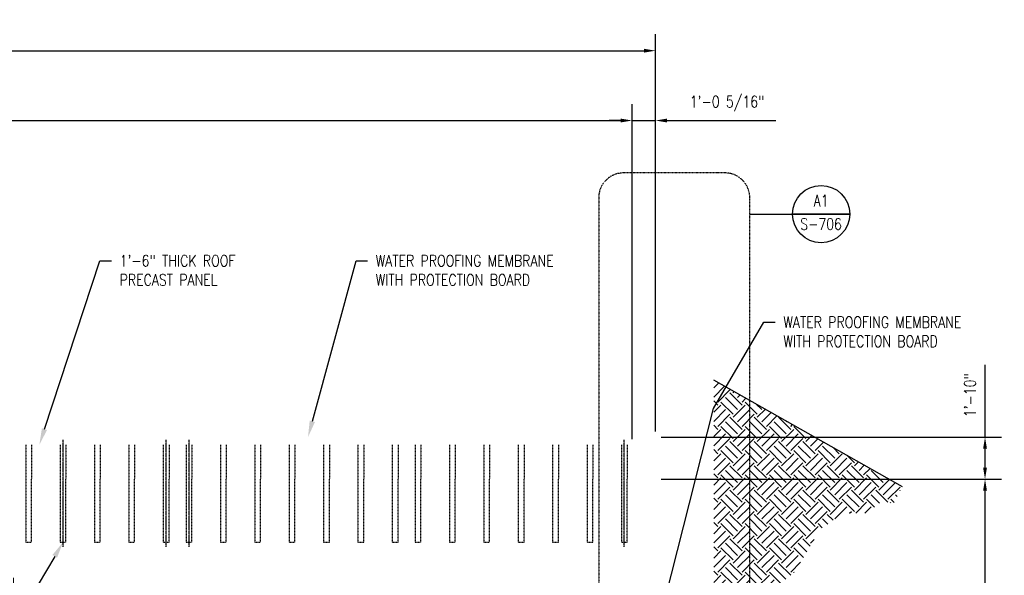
# Model space of a CAD drawing. Header units: inches. Extents: x -3652 to 3886, y -220 to 417.
# Tile 42 of 42: x 729 to 1245, y 126 to 417. Entities that reach past the tile are written whole.
import ezdxf
from ezdxf import colors
from ezdxf.entities.mleader import LeaderData, LeaderLine
from ezdxf.enums import TextEntityAlignment as Align
from ezdxf.math import Vec2, Vec3

# ---------------------------------------------------------------- set-up
doc = ezdxf.new("R2010")
doc.units = ezdxf.units.IN
doc.header["$MEASUREMENT"] = 0
for name, pattern in [('CENTER2', [1.125, 0.75, -0.125, 0.125, -0.125]), ('Dash', [0.25, 0.125, -0.125]), ('HIDDEN2', [0.1875, 0.125, -0.0625])]:
    doc.linetypes.add(name, pattern=pattern)
doc.layers.get('Defpoints').update_dxf_attribs({"color": 243})
doc.layers.add('G-ANNO-REFR', color=2, linetype='Continuous', lineweight=35)
doc.layers.add('S-ANNO-SYMB', color=2, linetype='Continuous', lineweight=25)
for name, color, linetype in [('S-ANNO-CNTR', 1, 'CENTER2'), ('S-ANNO-DIMS', 1, 'Continuous'), ('S-ANNO-TEXT', 2, 'Continuous'), ('S-GRVL', 8, 'Continuous'), ('S-ROOF-HDLN', 1, 'HIDDEN2'), ('S-WALL-HDLN', 1, 'HIDDEN2')]:
    doc.layers.add(name, color=color, linetype=linetype)
doc.styles.add('AEC_COMN_TITLE', font='romans.shx', dxfattribs={"width": 0.8, "height": 0.1875})
doc.styles.add('Annotative', font='romans.shx', dxfattribs={"width": 0.8, "height": 0.125})
doc.styles.add('ROMANS', font='ROMANS.shx', dxfattribs={"width": 0.8})
doc.dimstyles.new('Annotative', dxfattribs={"dimscale": 0, "dimtxt": 0.125, "dimasz": 0.125, "dimexe": 0.179688, "dimexo": 0.0625, "dimgap": 0.09, "dimtad": 1, "dimdec": 3, "dimzin": 3, "dimdsep": 46, "dimlunit": 4, "dimtxsty": 'Annotative', "dimcen": 0.09, "dimclrt": 2, "dimazin": 2, "dimtfac": 1, "dimtdec": 3, "dimtmove": 1, "dimatfit": 3, "dimfxl": 1, "dimtfill": 1, "dimfrac": 2, "dimtolj": 1, "dimtzin": 0, "dimarcsym": 0})

# ---------------------------------------------------------------- blocks, each defined once
blk = doc.blocks.new('*D11')
at = {"layer": 'Defpoints', "color": 0, "transparency": 16777216}
for p in [(1062, 176), (1234.6, 176), (1164, 0)]:
    blk.add_point(p, dxfattribs=at)
at = {"layer": 'S-ANNO-DIMS', "color": 0, "lineweight": -2, "transparency": 16777216}
for p, q in [((1065, 176), (1243.23, 176)), ((1234.6, 6), (1234.6, 170)), ((1167, 0), (1243.23, 0))]:
    blk.add_line(p, q, dxfattribs=at)
at = {"layer": 'S-ANNO-DIMS', "color": 0, "transparency": 16777216}
for points in [[(1233.6, 170), (1235.6, 170), (1234.6, 176)], [(1233.6, 6), (1235.6, 6), (1234.6, 0)]]:
    blk.add_solid(points, dxfattribs=at)
at = {"layer": 'S-ANNO-DIMS', "color": 2, "transparency": 16777216, "insert": (1226.71, 88), "char_height": 6, "attachment_point": 5, "rotation": 90, "style": 'Annotative', "bg_fill": 3, "box_fill_scale": 1.25, "bg_fill_color": 256, "bg_fill_true_color": 13158600, "bg_fill_transparency": 0}
blk.add_mtext('\\A1;14\'-8"', dxfattribs=at)
blk = doc.blocks.new('*D12')
at = {"layer": 'Defpoints', "color": 0, "transparency": 16777216}
for p in [(1062, 198), (1234.6, 198), (1062, 176)]:
    blk.add_point(p, dxfattribs=at)
at = {"layer": 'S-ANNO-DIMS', "color": 0, "lineweight": -2, "transparency": 16777216}
for p, q in [((1234.6, 198), (1234.6, 235.95)), ((1065, 198), (1243.23, 198)), ((1234.6, 182), (1234.6, 192)), ((1065, 176), (1243.23, 176))]:
    blk.add_line(p, q, dxfattribs=at)
at = {"layer": 'S-ANNO-DIMS', "color": 0, "transparency": 16777216}
for points in [[(1233.6, 192), (1235.6, 192), (1234.6, 198)], [(1233.6, 182), (1235.6, 182), (1234.6, 176)]]:
    blk.add_solid(points, dxfattribs=at)
at = {"layer": 'S-ANNO-DIMS', "color": 2, "transparency": 16777216, "insert": (1226.71, 219.98), "char_height": 6, "attachment_point": 5, "rotation": 90, "style": 'Annotative', "bg_fill": 3, "box_fill_scale": 1.25, "bg_fill_color": 256, "bg_fill_true_color": 13158600, "bg_fill_transparency": 0}
blk.add_mtext('\\A1;1\'-10"', dxfattribs=at)
blk = doc.blocks.new('*D17')
at = {"layer": 'Defpoints', "color": 0, "transparency": 16777216}
for p in [(1062, 363.9), (1062, 198), (1049.69, 194)]:
    blk.add_point(p, dxfattribs=at)
at = {"layer": 'S-ANNO-DIMS', "color": 0, "lineweight": -2, "transparency": 16777216}
for p, q in [((1049.69, 197), (1049.69, 372.53)), ((1062, 201), (1062, 372.53)), ((1043.69, 363.9), (1037.69, 363.9)), ((1049.69, 363.9), (1062, 363.9)), ((1068, 363.9), (1124.93, 363.9))]:
    blk.add_line(p, q, dxfattribs=at)
at = {"layer": 'S-ANNO-DIMS', "color": 0, "transparency": 16777216}
for points in [[(1043.69, 364.9), (1043.69, 362.9), (1049.69, 363.9)], [(1068, 364.9), (1068, 362.9), (1062, 363.9)]]:
    blk.add_solid(points, dxfattribs=at)
at = {"layer": 'S-ANNO-DIMS', "color": 2, "transparency": 16777216, "insert": (1099.46, 372.79), "char_height": 6, "attachment_point": 5, "style": 'Annotative', "bg_fill": 3, "box_fill_scale": 1.25, "bg_fill_color": 256, "bg_fill_true_color": 13158600, "bg_fill_transparency": 0}
blk.add_mtext('\\A1;1\'-0 5/16"', dxfattribs=at)
blk = doc.blocks.new('*D18')
at = {"layer": 'Defpoints', "color": 0, "transparency": 16777216}
for p in [(1049.69, 363.9), (210, 225.1), (1049.69, 194)]:
    blk.add_point(p, dxfattribs=at)
at = {"layer": 'S-ANNO-DIMS', "color": 0, "lineweight": -2, "transparency": 16777216}
for p, q in [((210, 228.1), (210, 372.53)), ((1049.69, 197), (1049.69, 372.53)), ((216, 363.9), (1043.69, 363.9))]:
    blk.add_line(p, q, dxfattribs=at)
at = {"layer": 'S-ANNO-DIMS', "color": 0, "transparency": 16777216}
for points in [[(216, 364.9), (216, 362.9), (210, 363.9)], [(1043.69, 364.9), (1043.69, 362.9), (1049.69, 363.9)]]:
    blk.add_solid(points, dxfattribs=at)
at = {"layer": 'S-ANNO-DIMS', "color": 2, "transparency": 16777216, "insert": (629.84, 372.79), "char_height": 6, "attachment_point": 5, "style": 'Annotative', "bg_fill": 3, "box_fill_scale": 1.25, "bg_fill_color": 256, "bg_fill_true_color": 13158600, "bg_fill_transparency": 0}
blk.add_mtext('\\A1;(7) EQ. ROOF PANELS @ 10\'-0" NOMINAL = 70\'-0"', dxfattribs=at)
at = {"layer": 'S-ANNO-DIMS', "color": 2, "transparency": 16777216, "insert": (629.84, 356.58), "char_height": 6, "attachment_point": 5, "style": 'Annotative', "bg_fill": 3, "box_fill_scale": 1.25, "bg_fill_color": 256, "bg_fill_true_color": 13158600, "bg_fill_transparency": 0}
blk.add_mtext('\\A1;SEE S-502 FOR EXACT ROOF PANEL DIMENSIONS', dxfattribs=at)
blk = doc.blocks.new('*D19')
at = {"layer": 'Defpoints', "color": 0, "transparency": 16777216}
for p in [(1062, 400.49), (72, 278), (1062, 198)]:
    blk.add_point(p, dxfattribs=at)
at = {"layer": 'S-ANNO-DIMS', "color": 0, "lineweight": -2, "transparency": 16777216}
for p, q in [((72, 281), (72, 409.11)), ((1062, 201), (1062, 409.11)), ((78, 400.49), (1056, 400.49))]:
    blk.add_line(p, q, dxfattribs=at)
at = {"layer": 'S-ANNO-DIMS', "color": 0, "transparency": 16777216}
for points in [[(78, 401.49), (78, 399.49), (72, 400.49)], [(1056, 401.49), (1056, 399.49), (1062, 400.49)]]:
    blk.add_solid(points, dxfattribs=at)
at = {"layer": 'S-ANNO-DIMS', "color": 2, "transparency": 16777216, "insert": (567, 408.38), "char_height": 6, "attachment_point": 5, "style": 'Annotative', "bg_fill": 3, "box_fill_scale": 1.25, "bg_fill_color": 256, "bg_fill_true_color": 13158600, "bg_fill_transparency": 0}
blk.add_mtext('\\A1;82\'-6"', dxfattribs=at)
blk = doc.blocks.new('Detail Callout AEC')
at = {"color": 0, "linetype": 'ByBlock', "lineweight": -3, "transparency": 16777216}
blk.add_line((0.25, 0), (-0.25, 0), dxfattribs=at)
blk.add_line((0.25, 0), (-0.25, 0), dxfattribs=at)
blk.add_circle((0, 0), 0.25, dxfattribs=at)
blk.add_circle((0, 0), 0.25, dxfattribs=at)
at = {"color": 0, "linetype": 'ByBlock', "lineweight": -3, "transparency": 16777216, "style": 'AEC_COMN_TITLE'}
for tag, p in [('VIEWNUMBER', (0, 0.0508)), ('VIEWNUMBER', (0, 0.0508)), ('SHEETNUMBER', (0, -0.1263)), ('SHEETNUMBER', (0, -0.1263))]:
    blk.add_attdef(tag, text='', height=0.0938, dxfattribs=at).set_placement(p, align=Align.CENTER)

msp = doc.modelspace()

# ---------------------------------------------------------------- linework, layer by layer
at = {"layer": 'S-WALL-HDLN'}
for points in [[(732.0625, 176), (732.0625, 143), (735.0625, 143), (735.0625, 176)], [(750.0625, 176), (750.0625, 143), (753.0625, 143), (753.0625, 176)], [(768.0625, 176), (768.0625, 143), (771.0625, 143), (771.0625, 176)], [(786.0625, 176), (786.0625, 143), (789.0625, 143), (789.0625, 176)], [(804.0625, 176), (804.0625, 143), (807.0625, 143), (807.0625, 176)], [(816.0625, 176), (816.0625, 143), (819.0625, 143), (819.0625, 176)], [(834.0625, 176), (834.0625, 143), (837.0625, 143), (837.0625, 176)], [(852.0625, 176), (852.0625, 143), (855.0625, 143), (855.0625, 176)], [(870.0625, 176), (870.0625, 143), (873.0625, 143), (873.0625, 176)], [(888.0625, 176), (888.0625, 143), (891.0625, 143), (891.0625, 176)], [(906.0625, 176), (906.0625, 143), (909.0625, 143), (909.0625, 176)], [(924.0625, 176), (924.0625, 143), (927.0625, 143), (927.0625, 176)], [(936.0625, 176), (936.0625, 143), (939.0625, 143), (939.0625, 176)], [(954.0625, 176), (954.0625, 143), (957.0625, 143), (957.0625, 176)], [(972.0625, 176), (972.0625, 143), (975.0625, 143), (975.0625, 176)], [(990.0625, 176), (990.0625, 143), (993.0625, 143), (993.0625, 176)], [(1008.0625, 176), (1008.0625, 143), (1011.0625, 143), (1011.0625, 176)], [(1026.0625, 176), (1026.0625, 143), (1029.0625, 143), (1029.0625, 176)], [(1044.0625, 176), (1044.0625, 143), (1047.0625, 143), (1047.0625, 176)]]:
    msp.add_lwpolyline(points, dxfattribs=at)

# ---------------------------------------------------------------- block references
at = {"layer": 'G-ANNO-REFR', "lineweight": -3}
ref = msp.add_blockref('Detail Callout AEC', (1148.70259, 314.88495), dxfattribs=dict(at, xscale=59.99988000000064, yscale=59.99988000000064, zscale=59.99988000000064))
ref.add_attrib('VIEWNUMBER', 'A1', dxfattribs={"layer": 'S-ANNO-TEXT', "color": 1, "transparency": 16777216, "height": 6, "style": 'ROMANS', "width": 0.8}).set_placement((1148.70259, 317.13495), align=Align.BOTTOM_CENTER)
ref.add_attrib('SHEETNUMBER', 'S-706', dxfattribs={"layer": 'S-ANNO-TEXT', "color": 1, "transparency": 16777216, "height": 6, "style": 'ROMANS', "width": 0.8}).set_placement((1148.70259, 306.62997), align=Align.CENTER)

# ---------------------------------------------------------------- dimensions: what is measured, and where the dimension line sits
at = {"layer": 'S-ANNO-DIMS'}
dim = msp.add_linear_dim(base=(1234.6044, 176), p1=(1164, 0), p2=(1062, 176), angle=90, dimstyle='Annotative', override={"dimpost": '\\X'}, dxfattribs=at)
dim.commit()
dim.dimension.update_dxf_attribs({"geometry": '*D11', "text_midpoint": (1226.71297, 88)})

# ---------------------------------------------------------------- leaders
at = {"layer": 'S-ANNO-TEXT'}
ml = msp.add_multileader_mtext('Standard', dxfattribs=at)
ml.set_content('ROOF & WALL PANEL\\PDOWEL TUBES, TYP', color=2, style='Annotative')
ml.set_leader_properties(color=1)
ml.build(insert=Vec2(0, 0))
ml.multileader.update_dxf_attribs({"dogleg_length": 0.125, "arrow_head_size": 8.64, "scale": 48})
ctx = ml.context
ctx.base_point, ctx.scale, ctx.char_height, ctx.arrow_head_size, ctx.landing_gap_size, ctx.plane_origin = Vec3(646.16983, 120.79549), 48, 6, 8.64, 4.32, Vec3(788.85491, 17.3098)
ctx.text_align_type = 2
notes = []
notes.append((ctx, [(0, (1, 1, 0), (738.52412, 120.79549), (-1, 0), 6, [(0, [(751.5625, 143)], 0, [])])]))
ctx.mtext.insert, ctx.mtext.alignment, ctx.mtext.flow_direction = Vec3(728.20412, 124.36692), 3, 5
for ctx, leaders in notes:
    for number, flags, end, landing, length, lines in leaders:
        leader = LeaderData()
        leader.index, (leader.has_last_leader_line, leader.has_dogleg_vector, leader.attachment_direction) = number, flags
        leader.last_leader_point, leader.dogleg_vector, leader.dogleg_length = Vec3(end), Vec3(landing), length
        for number, points, colour, breaks in lines:
            line = LeaderLine()
            line.index, line.vertices, line.color, line.breaks = number, Vec3.list(points), colors.encode_raw_color(colour), breaks
            leader.lines.append(line)
        ctx.leaders.append(leader)

# ---------------------------------------------------------------- next in the draw order: dimensions: what is measured, and where the dimension line sits
at = {"layer": 'S-ANNO-DIMS'}
dim = msp.add_linear_dim(base=(1234.6044, 198), p1=(1062, 176), p2=(1062, 198), angle=90, dimstyle='Annotative', override={"dimpost": '\\X'}, dxfattribs=at)
dim.commit()
dim.dimension.update_dxf_attribs({"geometry": '*D12', "text_midpoint": (1226.71297, 219.97714)})

# ---------------------------------------------------------------- next in the draw order: dimensions: what is measured, and where the dimension line sits
dim = msp.add_linear_dim(base=(1062, 363.90308), p1=(1049.6875, 194), p2=(1062, 198), dimstyle='Annotative', override={"dimdec": 4, "dimpost": '\\X'}, dxfattribs=at)
dim.commit()
dim.dimension.update_dxf_attribs({"geometry": '*D17', "text_midpoint": (1099.46286, 372.79451)})

# ---------------------------------------------------------------- next in the draw order: hatches: boundary and pattern name
at = {"layer": 'S-GRVL'}
h = msp.add_hatch(dxfattribs=at)
h.set_pattern_fill('EARTH', color=256, scale=36, angle=45)
h.paths.add_polyline_path([(1191.2308, 172.07994), (1092.4375, 227.96128), (1092.4375, 110), (1067.84273, 110), (1067.84273, 29.98643), (1091.99859, 29.98643), (1092.00141, 6.15473), (1193.7434, 6.16409), (1193.7434, -42), (1209.01578, -42), (1206.14438, -29.0328), (1209.39862, -17.36217), (1212.7542, -5.32814), (1209.78147, 4.83117), (1207.6772, 12.02252), (1201.35872, 21.09353), (1190.06457, 27.21583), (1171.87908, 27.21583), (1160.77635, 29.32037), (1141.4423, 29.32037), (1118.08829, 27.02451), (1105.26273, 29.32037), (1100.85993, 32.95548), (1094.1773, 38.4729), (1091.8629, 48.64388), (1091.8629, 56.67939), (1098.75424, 67.39342), (1095.11714, 76.19422), (1098.17996, 84.03842), (1098.41474, 91.38941), (1110.62266, 95.51773), (1117.50831, 97.84623), (1124.8978, 109.07992), (1124.8978, 119.8809), (1134.23101, 126.26329), (1143.07299, 140.9919), (1148.36059, 149.79977), (1160.26574, 158.17527), (1173.03749, 158.17527), (1179.42337, 163.57576), (1186.79169, 163.57576)])

# ---------------------------------------------------------------- next in the draw order: linework, layer by layer
at = {"layer": 'S-ANNO-SYMB', "lineweight": -3}
msp.add_line((1111.3334, 314.88495), (1163.70256, 314.88495), dxfattribs=at)
at = {"layer": 'S-GRVL'}
msp.add_line((1092.28023, 228.05023), (1191.2308, 172.07994), dxfattribs=at)

# ---------------------------------------------------------------- next in the draw order: dimensions: what is measured, and where the dimension line sits
at = {"layer": 'S-ANNO-DIMS'}
dim = msp.add_linear_dim(base=(1049.6875, 363.90308), p1=(210, 225.09868), p2=(1049.6875, 194), text='(7) EQ. ROOF PANELS @ 10\'-0" NOMINAL = 70\'-0"\\XSEE S-502 FOR EXACT ROOF PANEL DIMENSIONS', dimstyle='Annotative', override={"dimdec": 4, "dimpost": '\\X'}, dxfattribs=at)
dim.commit()
dim.dimension.update_dxf_attribs({"geometry": '*D18', "text_midpoint": (629.84375, 363.90308)})

# ---------------------------------------------------------------- next in the draw order: linework, layer by layer
at = {"layer": 'S-ROOF-HDLN'}
for p, q in [((732.0625, 194), (732.0625, 176)), ((735.0625, 194), (735.0625, 176)), ((750.0625, 194), (750.0625, 176)), ((753.0625, 194), (753.0625, 176)), ((768.0625, 194), (768.0625, 176)), ((771.0625, 194), (771.0625, 176)), ((786.0625, 194), (786.0625, 176)), ((789.0625, 194), (789.0625, 176)), ((804.0625, 194), (804.0625, 176)), ((807.0625, 194), (807.0625, 176)), ((816.0625, 194), (816.0625, 176)), ((819.0625, 194), (819.0625, 176)), ((834.0625, 194), (834.0625, 176)), ((837.0625, 194), (837.0625, 176)), ((852.0625, 194), (852.0625, 176)), ((855.0625, 194), (855.0625, 176)), ((870.0625, 194), (870.0625, 176)), ((873.0625, 194), (873.0625, 176)), ((888.0625, 194), (888.0625, 176)), ((891.0625, 194), (891.0625, 176)), ((906.0625, 194), (906.0625, 176)), ((909.0625, 194), (909.0625, 176)), ((924.0625, 194), (924.0625, 176)), ((927.0625, 194), (927.0625, 176)), ((936.0625, 194), (936.0625, 176)), ((939.0625, 194), (939.0625, 176)), ((954.0625, 194), (954.0625, 176)), ((957.0625, 194), (957.0625, 176)), ((972.0625, 194), (972.0625, 176)), ((975.0625, 194), (975.0625, 176)), ((990.0625, 194), (990.0625, 176)), ((993.0625, 194), (993.0625, 176)), ((1008.0625, 194), (1008.0625, 176)), ((1011.0625, 194), (1011.0625, 176)), ((1026.0625, 194), (1026.0625, 176)), ((1029.0625, 194), (1029.0625, 176)), ((1044.0625, 194), (1044.0625, 176)), ((1047.0625, 194), (1047.0625, 176))]:
    msp.add_line(p, q, dxfattribs=at)

# ---------------------------------------------------------------- next in the draw order: dimensions: what is measured, and where the dimension line sits
at = {"layer": 'S-ANNO-DIMS'}
dim = msp.add_linear_dim(base=(1062, 400.48959), p1=(72, 278), p2=(1062, 198), dimstyle='Annotative', override={"dimdec": 4, "dimpost": '\\X'}, dxfattribs=at)
dim.commit()
dim.dimension.update_dxf_attribs({"geometry": '*D19', "text_midpoint": (567, 408.38102)})

# ---------------------------------------------------------------- next in the draw order: linework, layer by layer
at = {"layer": 'S-ANNO-CNTR'}
for p, q in [((751.5625, 140.45), (751.5625, 196.55)), ((805.5625, 140.45), (805.5625, 196.55)), ((817.5625, 140.45), (817.5625, 196.55)), ((1045.5625, 140.45), (1045.5625, 196.55))]:
    msp.add_line(p, q, dxfattribs=at)
at = {"layer": 'S-ANNO-SYMB', "linetype": 'Dash', "lineweight": -3}
msp.add_lwpolyline([(1045.14664, 101.20947), (1098.3734, 101.20947, 0.414213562), (1111.3334, 114.16947), (1111.3334, 323.48503, 0.414213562), (1098.3734, 336.44503), (1045.14664, 336.44503, 0.414213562), (1032.18664, 323.48503), (1032.18664, 114.16947, 0.414213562)], format="xyb", close=True, dxfattribs=at)

# ---------------------------------------------------------------- next in the draw order: leaders
at = {"layer": 'S-ANNO-TEXT'}
ml = msp.add_multileader_mtext('Standard', dxfattribs=at)
ml.set_content('1\'-6" THICK ROOF\\PPRECAST PANEL', color=2, style='Annotative')
ml.set_leader_properties(color=1)
ml.build(insert=Vec2(0, 0))
ml.multileader.update_dxf_attribs({"dogleg_length": 0.125, "arrow_head_size": 8.64, "scale": 48})
ctx = ml.context
ctx.base_point, ctx.scale, ctx.char_height, ctx.arrow_head_size, ctx.landing_gap_size, ctx.plane_origin = Vec3(776.87766, 290.39748), 48, 6, 8.64, 4.32, Vec3(748.34611, 246.17273)
notes = []
notes.append((ctx, [(0, (1, 1, 0), (770.87766, 290.39748), (1, 0), 6, [(0, [(739.11534, 194)], 0, [])])]))
ctx.mtext.insert, ctx.mtext.flow_direction = Vec3(781.19766, 293.39748), 5
ml = msp.add_multileader_mtext('Standard', dxfattribs=at)
ml.set_content('WATER PROOFING MEMBRANE\\PWITH PROTECTION BOARD', color=2, style='Annotative')
ml.set_leader_properties(color=1)
ml.build(insert=Vec2(0, 0))
ml.multileader.update_dxf_attribs({"dogleg_length": 0.125, "arrow_head_size": 8.64, "scale": 48})
ctx = ml.context
ctx.base_point, ctx.scale, ctx.char_height, ctx.arrow_head_size, ctx.landing_gap_size, ctx.plane_origin = Vec3(911.08597, 290.39748), 48, 6, 8.64, 4.32, Vec3(882.55443, 246.17273)
notes.append((ctx, [(0, (1, 1, 0), (905.08597, 290.39748), (1, 0), 6, [(0, [(879.8844, 198)], 0, [])])]))
ctx.mtext.insert, ctx.mtext.flow_direction = Vec3(915.40597, 293.39748), 5
ml = msp.add_multileader_mtext('Standard', dxfattribs=at)
ml.set_content('WATER PROOFING MEMBRANE\\PWITH PROTECTION BOARD', color=2, style='Annotative')
ml.set_leader_properties(color=1)
ml.build(insert=Vec2(0, 0))
ml.multileader.update_dxf_attribs({"dogleg_length": 0.125, "arrow_head_size": 8.64, "scale": 48})
ctx = ml.context
ctx.base_point, ctx.scale, ctx.char_height, ctx.arrow_head_size, ctx.landing_gap_size, ctx.plane_origin = Vec3(1124.67462, 258.21508), 48, 6, 8.64, 4.32, Vec3(1096.14307, 246.17273)
notes.append((ctx, [(0, (1, 1, 0), (1118.67462, 258.21508), (1, 0), 6, [(1, [(1062, 93.21603), (1092.28023, 212.93741)], 0, [])])]))
ctx.mtext.insert, ctx.mtext.flow_direction = Vec3(1128.99462, 261.21508), 5
for ctx, leaders in notes:
    for number, flags, end, landing, length, lines in leaders:
        leader = LeaderData()
        leader.index, (leader.has_last_leader_line, leader.has_dogleg_vector, leader.attachment_direction) = number, flags
        leader.last_leader_point, leader.dogleg_vector, leader.dogleg_length = Vec3(end), Vec3(landing), length
        for number, points, colour, breaks in lines:
            line = LeaderLine()
            line.index, line.vertices, line.color, line.breaks = number, Vec3.list(points), colors.encode_raw_color(colour), breaks
            leader.lines.append(line)
        ctx.leaders.append(leader)

doc.saveas('drawing.dxf')
